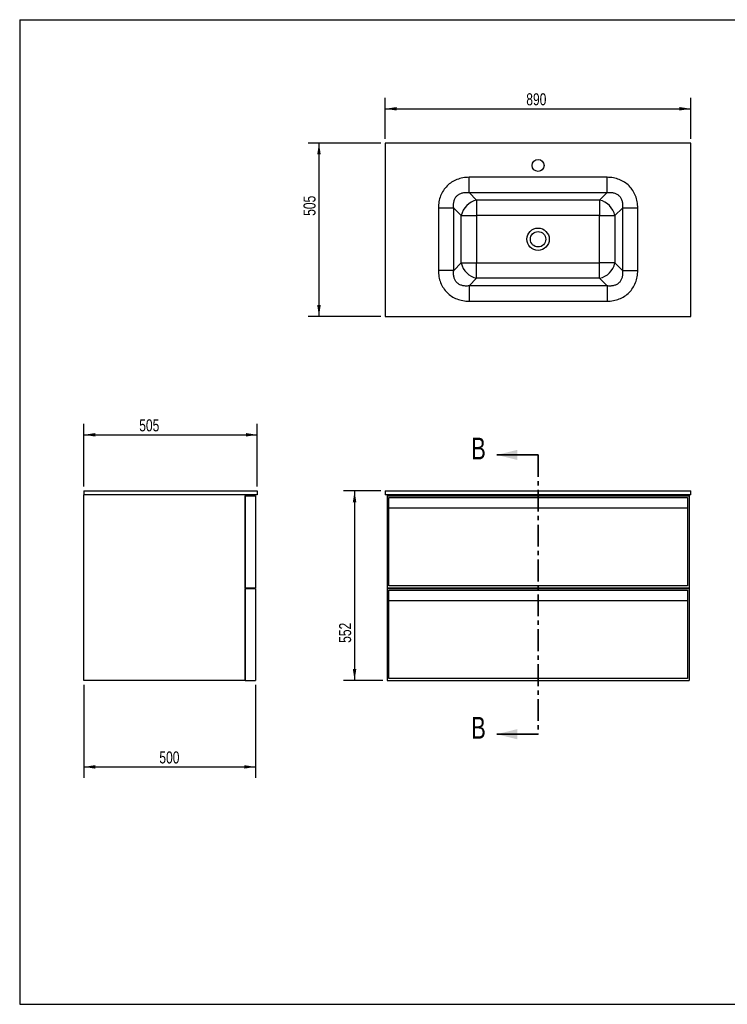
# Model space of a CAD drawing. Header units: millimetres. Extents: x 3 to 415, y 5 to 292.
# Tile 1 of 3: x 3 to 209, y 5 to 292. Entities that reach past the tile are written whole.
import ezdxf

# ---------------------------------------------------------------- set-up
doc = ezdxf.new("R2010")
doc.units = ezdxf.units.MM
doc.linetypes.add('CENTER', pattern=[10.16, 6.35, -1.27, 1.27, -1.27])
doc.layers.add('FORMAT', color=179, linetype='Continuous')
doc.styles.add('SLDTEXTSTYLE0', font='TXT', dxfattribs={"width": 0.75})
doc.dimstyles.new('SLDDIMSTYLE0', dxfattribs={"dimtxt": 3.5, "dimasz": 3.302, "dimexe": 0, "dimexo": 0.0625, "dimgap": 0.875, "dimtad": 1, "dimlfac": 10, "dimrnd": 1e-09, "dimzin": 12, "dimdsep": 46, "dimtxsty": 'SLDTEXTSTYLE0', "dimsah": 1, "dimcen": 0.09, "dimadec": 0, "dimazin": 3, "dimtfac": 1, "dimtdec": 0, "dimtofl": 0, "dimtmove": 0, "dimatfit": 3, "dimfxl": 0, "dimfrac": 2, "dimtolj": 1, "dimtzin": 12, "dimarcsym": 0})

# ---------------------------------------------------------------- blocks, each defined once
blk = doc.blocks.new('_D')
at = {"layer": 'FORMAT'}
for p, q in [((21.68, 156.27), (21.68, 174.5)), ((72.18, 156.27), (72.18, 174.5)), ((21.68, 171.33), (72.18, 171.33))]:
    blk.add_line(p, q, dxfattribs=at)
for points in [[(21.68, 171.33), (24.98, 170.82), (24.98, 171.84)], [(72.18, 171.33), (68.87, 171.84), (68.87, 170.82)]]:
    blk.add_solid(points, dxfattribs=at)
at = {"layer": 'FORMAT', "insert": (37.79, 175.84), "char_height": 3.5, "attachment_point": 1, "style": 'SLDTEXTSTYLE0'}
blk.add_mtext('505', dxfattribs=at)
blk = doc.blocks.new('_D_1')
at = {"layer": 'FORMAT'}
for p, q in [((21.68, 98.53), (21.68, 71.43)), ((71.68, 98.53), (71.68, 71.43)), ((21.68, 74.6), (71.68, 74.6))]:
    blk.add_line(p, q, dxfattribs=at)
for points in [[(21.68, 74.6), (24.98, 74.09), (24.98, 75.11)], [(71.68, 74.6), (68.37, 75.11), (68.37, 74.09)]]:
    blk.add_solid(points, dxfattribs=at)
at = {"layer": 'FORMAT', "insert": (43.65, 79.11), "char_height": 3.5, "attachment_point": 1, "style": 'SLDTEXTSTYLE0'}
blk.add_mtext('500', dxfattribs=at)
blk = doc.blocks.new('_D_5')
at = {"layer": 'FORMAT'}
for p, q in [((108.22, 155), (97.35, 155)), ((100.53, 155), (100.53, 99.8)), ((108.72, 99.8), (97.35, 99.8))]:
    blk.add_line(p, q, dxfattribs=at)
for points in [[(100.53, 155), (100.02, 151.7), (101.04, 151.7)], [(100.53, 99.8), (101.04, 103.11), (100.02, 103.11)]]:
    blk.add_solid(points, dxfattribs=at)
at = {"layer": 'FORMAT', "insert": (96.02, 110.73), "char_height": 3.5, "attachment_point": 1, "rotation": 90, "style": 'SLDTEXTSTYLE0'}
blk.add_mtext('552', dxfattribs=at)
blk = doc.blocks.new('_D_6')
at = {"layer": 'FORMAT'}
for p, q in [((109.49, 257.56), (109.49, 269.47)), ((198.49, 257.56), (198.49, 269.47)), ((109.49, 266.29), (198.49, 266.29))]:
    blk.add_line(p, q, dxfattribs=at)
for points in [[(109.49, 266.29), (112.79, 265.79), (112.79, 266.8)], [(198.49, 266.29), (195.19, 266.8), (195.19, 265.79)]]:
    blk.add_solid(points, dxfattribs=at)
at = {"layer": 'FORMAT', "insert": (150.55, 270.81), "char_height": 3.5, "attachment_point": 1, "style": 'SLDTEXTSTYLE0'}
blk.add_mtext('890', dxfattribs=at)
blk = doc.blocks.new('_D_7')
at = {"layer": 'FORMAT'}
for p, q in [((108.22, 256.29), (86.99, 256.29)), ((90.16, 256.29), (90.16, 205.79)), ((108.22, 205.79), (86.99, 205.79))]:
    blk.add_line(p, q, dxfattribs=at)
for points in [[(90.16, 256.29), (89.65, 252.99), (90.67, 252.99)], [(90.16, 205.79), (90.67, 209.1), (89.65, 209.1)]]:
    blk.add_solid(points, dxfattribs=at)
at = {"layer": 'FORMAT', "insert": (85.65, 235.11), "char_height": 3.5, "attachment_point": 1, "rotation": 90, "style": 'SLDTEXTSTYLE0'}
blk.add_mtext('505', dxfattribs=at)

msp = doc.modelspace()

# ---------------------------------------------------------------- linework, layer by layer
at = {"color": 7, "linetype": 'Continuous', "lineweight": 25}
for p, q in [((198.4907, 256.2948), (109.4907, 256.2948)), ((109.4907, 256.2948), (109.4907, 205.7948)), ((198.4907, 205.7948), (198.4907, 256.2948)), ((174.0866, 246.3349), (133.8948, 246.3349)), ((133.8948, 241.8628), (136.0809, 239.6767)), ((133.8948, 241.8628), (174.0866, 241.8628)), ((174.0866, 241.8628), (171.9006, 239.6767)), ((171.9006, 239.6767), (136.0809, 239.6767)), ((136.0809, 239.6767), (136.0809, 235.2046)), ((171.9006, 239.6767), (171.9006, 235.2046)), ((124.9506, 237.3907), (124.9506, 219.1989)), ((131.6088, 235.2046), (129.4227, 237.3907)), ((129.4227, 219.1989), (129.4227, 237.3907)), ((131.6088, 221.3849), (131.6088, 235.2046)), ((131.6088, 235.2046), (136.0809, 235.2046)), ((136.0809, 235.2046), (136.0809, 221.3849)), ((171.9006, 235.2046), (136.0809, 235.2046)), ((171.9006, 235.2046), (176.3727, 235.2046)), ((171.9006, 221.3849), (171.9006, 235.2046)), ((178.5588, 237.3907), (176.3727, 235.2046)), ((176.3727, 235.2046), (176.3727, 221.3849)), ((178.5588, 237.3907), (178.5588, 219.1989)), ((183.0309, 219.1989), (183.0309, 237.3907)), ((129.4227, 219.1989), (131.6088, 221.3849)), ((131.6088, 221.3849), (136.0809, 221.3849)), ((136.0809, 216.9128), (136.0809, 221.3849)), ((136.0809, 221.3849), (171.9006, 221.3849)), ((171.9006, 216.9128), (171.9006, 221.3849)), ((176.3727, 221.3849), (171.9006, 221.3849)), ((176.3727, 221.3849), (178.5588, 219.1989)), ((136.0809, 216.9128), (133.8948, 214.7267)), ((171.9006, 216.9128), (136.0809, 216.9128)), ((174.0866, 214.7267), (171.9006, 216.9128)), ((174.0866, 214.7267), (133.8948, 214.7267)), ((133.8948, 210.2546), (174.0866, 210.2546)), ((109.4907, 205.7948), (198.4907, 205.7948)), ((21.6755, 155.0033), (72.1755, 155.0033)), ((21.6755, 155.0033), (21.6755, 153.8033)), ((72.1755, 155.0033), (72.1755, 153.8033)), ((109.4907, 155.0033), (109.4907, 153.8033)), ((109.4907, 155.0033), (198.4907, 155.0033)), ((198.4907, 153.8033), (198.4907, 155.0033)), ((21.6755, 99.8033), (21.6755, 153.8033)), ((72.1755, 153.8033), (21.6755, 153.8033)), ((68.6755, 153.8033), (68.6755, 99.8033)), ((68.6755, 153.6033), (71.6755, 153.6033)), ((68.6755, 126.8033), (68.6755, 153.6033)), ((71.6755, 153.6033), (71.6755, 126.8033)), ((198.4907, 153.8033), (109.4907, 153.8033)), ((109.9907, 153.8033), (109.9907, 153.6033)), ((109.9907, 153.6033), (109.9907, 126.8033)), ((109.9907, 153.6033), (197.9907, 153.6033)), ((110.4907, 127.3033), (110.4907, 153.1033)), ((110.4907, 153.1033), (197.4907, 153.1033)), ((111.5907, 153.6033), (111.5907, 153.8033)), ((196.3907, 153.8033), (196.3907, 153.6033)), ((197.4907, 153.1033), (197.4907, 127.3033)), ((197.9907, 153.8033), (197.9907, 153.6033)), ((197.9907, 153.6033), (197.9907, 126.8033)), ((110.4907, 127.3033), (110.4907, 150.1033)), ((110.4907, 150.1033), (197.4907, 150.1033)), ((197.4907, 150.1033), (197.4907, 127.3033)), ((68.6755, 126.8033), (71.6755, 126.8033)), ((68.6755, 99.8033), (68.6755, 126.6033)), ((68.6755, 126.6033), (71.6755, 126.6033)), ((71.6755, 126.6033), (71.6755, 99.8033)), ((109.9907, 126.8033), (109.9907, 126.6033)), ((109.9907, 126.8033), (197.9907, 126.8033)), ((109.9907, 126.6033), (109.9907, 99.8033)), ((109.9907, 126.6033), (197.9907, 126.6033)), ((197.4907, 127.3033), (110.4907, 127.3033)), ((111.5907, 126.8033), (111.5907, 126.6033)), ((196.3907, 126.8033), (196.3907, 126.6033)), ((197.9907, 126.8033), (197.9907, 126.6033)), ((197.9907, 126.6033), (197.9907, 99.8033)), ((110.4907, 100.3033), (110.4907, 126.1033)), ((110.4907, 126.1033), (197.4907, 126.1033)), ((197.4907, 126.1033), (197.4907, 100.3033)), ((110.4907, 100.3033), (110.4907, 123.1033)), ((110.4907, 123.1033), (197.4907, 123.1033)), ((197.4907, 123.1033), (197.4907, 100.3033)), ((68.6755, 99.8033), (21.6755, 99.8033)), ((68.6755, 99.8033), (71.6755, 99.8033)), ((109.9907, 99.8033), (197.9907, 99.8033)), ((197.4907, 100.3033), (110.4907, 100.3033))]:
    msp.add_line(p, q, dxfattribs=at)
at = {"color": 7, "linetype": 'Continuous', "lineweight": 35}
for p, q in [((153.9907, 165.4729), (141.9907, 165.4729)), ((153.9907, 84.115), (141.9907, 84.115))]:
    msp.add_line(p, q, dxfattribs=at)
at = {"color": 7, "linetype": 'CENTER', "lineweight": 35}
msp.add_line((153.9907, 165.4729), (153.9907, 84.115), dxfattribs=at)
at = {"color": 7, "linetype": 'Continuous', "lineweight": 25}
for centre, radius in [((153.9907, 249.7948), 1.75), ((153.9907, 228.2948), 3.25), ((153.9907, 228.2948), 2.25)]:
    msp.add_circle(centre, radius, dxfattribs=at)
for centre, start, end in [((137.3337, 233.9518), 102.34345, 167.65655), ((170.6478, 233.9518), 12.34345, 77.65655), ((137.3337, 222.6377), 192.34345, 257.65655), ((170.6478, 222.6377), 282.34345, 347.65655)]:
    msp.add_arc(centre, 5.8604, start, end, dxfattribs=at)
for points, knots in [([(133.8948, 246.3349), (133.2698, 246.3349), (132.6557, 246.2802), (131.4673, 246.0628), (130.893, 245.9003), (129.8011, 245.4719), (129.2835, 245.2062), (128.32, 244.5794), (127.8741, 244.2183), (127.0672, 243.4114), (126.7061, 242.9655), (126.0793, 242.002), (125.8136, 241.4843), (125.3852, 240.3925), (125.2227, 239.8182), (125.0053, 238.6298), (124.9506, 238.0157), (124.9506, 237.3907)], [0, 0, 0, 0, 0.125, 0.125, 0.25, 0.25, 0.375, 0.375, 0.5, 0.5, 0.625, 0.625, 0.75, 0.75, 0.875, 0.875, 1, 1, 1, 1]), ([(133.8948, 241.8628), (133.8948, 242.0691), (133.8948, 242.3329), (133.8948, 242.9553), (133.8948, 243.3139), (133.8948, 244.0987), (133.8948, 244.5249), (133.8948, 245.4124), (133.8948, 245.8736), (133.8948, 246.3349)], [0, 0, 0, 0, 0.25, 0.25, 0.5, 0.5, 0.75, 0.75, 1, 1, 1, 1]), ([(174.0866, 241.8628), (174.0866, 242.0691), (174.0866, 242.3329), (174.0866, 242.9553), (174.0866, 243.3139), (174.0866, 244.0987), (174.0866, 244.5249), (174.0866, 245.4124), (174.0866, 245.8736), (174.0866, 246.3349)], [0, 0, 0, 0, 0.25, 0.25, 0.5, 0.5, 0.75, 0.75, 1, 1, 1, 1]), ([(183.0309, 237.3907), (183.0309, 238.0157), (182.9762, 238.6298), (182.7588, 239.8182), (182.5962, 240.3925), (182.1678, 241.4843), (181.9022, 242.002), (181.2754, 242.9655), (180.9143, 243.4114), (180.1073, 244.2183), (179.6615, 244.5794), (178.698, 245.2062), (178.1803, 245.4719), (177.0885, 245.9003), (176.5142, 246.0628), (175.3258, 246.2802), (174.7117, 246.3349), (174.0866, 246.3349)], [0, 0, 0, 0, 0.125, 0.125, 0.25, 0.25, 0.375, 0.375, 0.5, 0.5, 0.625, 0.625, 0.75, 0.75, 0.875, 0.875, 1, 1, 1, 1]), ([(129.4227, 237.3907), (129.3706, 237.7553), (129.3514, 238.109), (129.3791, 238.7841), (129.4261, 239.1055), (129.585, 239.7067), (129.6968, 239.9866), (129.9822, 240.4964), (130.1557, 240.7264), (130.5591, 241.1298), (130.7891, 241.3033), (131.2989, 241.5887), (131.5788, 241.7005), (132.18, 241.8594), (132.5014, 241.9064), (133.1765, 241.9342), (133.5302, 241.9149), (133.8948, 241.8628)], [0, 0, 0, 0, 0.125, 0.125, 0.25, 0.25, 0.375, 0.375, 0.5, 0.5, 0.625, 0.625, 0.75, 0.75, 0.875, 0.875, 1, 1, 1, 1]), ([(174.0866, 241.8628), (174.4512, 241.9149), (174.8049, 241.9342), (175.48, 241.9064), (175.8015, 241.8594), (176.4027, 241.7005), (176.6825, 241.5887), (177.1923, 241.3033), (177.4223, 241.1298), (177.8258, 240.7264), (177.9993, 240.4964), (178.2846, 239.9866), (178.3964, 239.7067), (178.5554, 239.1055), (178.6023, 238.7841), (178.6301, 238.109), (178.6109, 237.7553), (178.5588, 237.3907)], [0, 0, 0, 0, 0.125, 0.125, 0.25, 0.25, 0.375, 0.375, 0.5, 0.5, 0.625, 0.625, 0.75, 0.75, 0.875, 0.875, 1, 1, 1, 1]), ([(129.4227, 237.3907), (129.2164, 237.3907), (128.9526, 237.3907), (128.3302, 237.3907), (127.9716, 237.3907), (127.1868, 237.3907), (126.7606, 237.3907), (125.8731, 237.3907), (125.4119, 237.3907), (124.9506, 237.3907)], [0, 0, 0, 0, 0.25, 0.25, 0.5, 0.5, 0.75, 0.75, 1, 1, 1, 1]), ([(183.0309, 237.3907), (182.5696, 237.3907), (182.1083, 237.3907), (181.2208, 237.3907), (180.7947, 237.3907), (180.0098, 237.3907), (179.6512, 237.3907), (179.0288, 237.3907), (178.7651, 237.3907), (178.5588, 237.3907)], [0, 0, 0, 0, 0.25, 0.25, 0.5, 0.5, 0.75, 0.75, 1, 1, 1, 1]), ([(124.9506, 219.1989), (124.9506, 218.5738), (125.0053, 217.9597), (125.2227, 216.7713), (125.3852, 216.1971), (125.8136, 215.1052), (126.0793, 214.5875), (126.7061, 213.624), (127.0672, 213.1782), (127.8741, 212.3712), (128.32, 212.0102), (129.2835, 211.3833), (129.8011, 211.1176), (130.893, 210.6893), (131.4673, 210.5267), (132.6557, 210.3093), (133.2698, 210.2546), (133.8948, 210.2546)], [0, 0, 0, 0, 0.125, 0.125, 0.25, 0.25, 0.375, 0.375, 0.5, 0.5, 0.625, 0.625, 0.75, 0.75, 0.875, 0.875, 1, 1, 1, 1]), ([(133.8948, 214.7268), (133.5302, 214.6747), (133.1765, 214.6554), (132.5014, 214.6832), (132.18, 214.7301), (131.5788, 214.8891), (131.2989, 215.0009), (130.7891, 215.2863), (130.5591, 215.4597), (130.1557, 215.8632), (129.9822, 216.0932), (129.6968, 216.603), (129.585, 216.8828), (129.4261, 217.484), (129.3791, 217.8055), (129.3514, 218.4806), (129.3706, 218.8343), (129.4227, 219.1989)], [0, 0, 0, 0, 0.125, 0.125, 0.25, 0.25, 0.375, 0.375, 0.5, 0.5, 0.625, 0.625, 0.75, 0.75, 0.875, 0.875, 1, 1, 1, 1]), ([(178.5588, 219.1989), (178.6109, 218.8343), (178.6301, 218.4806), (178.6023, 217.8055), (178.5554, 217.484), (178.3964, 216.8828), (178.2846, 216.603), (177.9993, 216.0932), (177.8258, 215.8632), (177.4223, 215.4597), (177.1923, 215.2863), (176.6825, 215.0009), (176.4027, 214.8891), (175.8015, 214.7301), (175.48, 214.6832), (174.8049, 214.6554), (174.4512, 214.6747), (174.0866, 214.7268)], [0, 0, 0, 0, 0.125, 0.125, 0.25, 0.25, 0.375, 0.375, 0.5, 0.5, 0.625, 0.625, 0.75, 0.75, 0.875, 0.875, 1, 1, 1, 1]), ([(174.0866, 210.2546), (174.7117, 210.2546), (175.3258, 210.3093), (176.5142, 210.5267), (177.0885, 210.6893), (178.1803, 211.1176), (178.698, 211.3833), (179.6615, 212.0102), (180.1073, 212.3712), (180.9143, 213.1782), (181.2754, 213.624), (181.9022, 214.5875), (182.1678, 215.1052), (182.5962, 216.1971), (182.7588, 216.7713), (182.9762, 217.9597), (183.0309, 218.5738), (183.0309, 219.1989)], [0, 0, 0, 0, 0.125, 0.125, 0.25, 0.25, 0.375, 0.375, 0.5, 0.5, 0.625, 0.625, 0.75, 0.75, 0.875, 0.875, 1, 1, 1, 1]), ([(178.5588, 219.1989), (178.7651, 219.1989), (179.0288, 219.1989), (179.6512, 219.1989), (180.0098, 219.1989), (180.7947, 219.1989), (181.2208, 219.1989), (182.1083, 219.1989), (182.5696, 219.1989), (183.0309, 219.1989)], [0, 0, 0, 0, 0.25, 0.25, 0.5, 0.5, 0.75, 0.75, 1, 1, 1, 1]), ([(133.8948, 214.7267), (133.8948, 214.5204), (133.8948, 214.2567), (133.8948, 213.6343), (133.8948, 213.2757), (133.8948, 212.4908), (133.8948, 212.0647), (133.8948, 211.1772), (133.8948, 210.7159), (133.8948, 210.2546)], [0, 0, 0, 0, 0.25, 0.25, 0.5, 0.5, 0.75, 0.75, 1, 1, 1, 1]), ([(174.0866, 214.7268), (174.0866, 214.5205), (174.0866, 214.2567), (174.0866, 213.6343), (174.0866, 213.2757), (174.0866, 212.4909), (174.0866, 212.0647), (174.0866, 211.1772), (174.0866, 210.7159), (174.0866, 210.2546)], [0, 0, 0, 0, 0.25, 0.25, 0.5, 0.5, 0.75, 0.75, 1, 1, 1, 1])]:
    msp.add_open_spline(points, degree=3, knots=knots, dxfattribs=at)
msp.add_open_spline([(129.4227, 219.1989), (129.3539, 219.1989), (129.2037, 219.1989), (128.9422, 219.1989), (128.6467, 219.1989), (128.3198, 219.1989), (127.9642, 219.1989), (127.5829, 219.1989), (127.1793, 219.1989), (126.7568, 219.1989), (126.3188, 219.1989), (125.8693, 219.1989), (125.4119, 219.1989), (125.1043, 219.1989), (124.9506, 219.1989)], degree=3, dxfattribs=at)
at = {"color": 7, "linetype": 'Continuous', "lineweight": 35}
for points in [[(141.9907, 165.4729), (147.9907, 163.9729), (147.9907, 166.9729)], [(141.9907, 84.115), (147.9907, 82.615), (147.9907, 85.615)]]:
    msp.add_solid(points, dxfattribs=at)
at = {"layer": 'FORMAT'}
for p, q in [((2.9641, 292.2451), (415.2814, 292.2451)), ((2.9641, 292.2451), (2.9641, 5.4475)), ((2.9641, 5.4475), (415.2814, 5.4475))]:
    msp.add_line(p, q, dxfattribs=at)

# ---------------------------------------------------------------- texts
at = {"color": 7, "linetype": 'Continuous', "char_height": 6.35, "attachment_point": 1, "style": 'SLDTEXTSTYLE0'}
for insert in [(134.5157, 170.5163), (134.5157, 89.1584)]:
    msp.add_mtext('B', dxfattribs=dict(at, insert=insert))

# ---------------------------------------------------------------- dimensions: what is measured, and where the dimension line sits
at = {"layer": 'FORMAT'}
for base, p1, p2, picture, middle in [((198.4907, 266.2948), (109.4907, 256.2948), (198.4907, 256.2948), '_D_6', (154.4277, 266.2948)), ((72.1755, 171.3297), (21.6755, 155.0033), (72.1755, 155.0033), '_D', (41.6732, 171.3297)), ((71.6755, 74.6006), (21.6755, 99.8033), (71.6755, 99.8033), '_D_1', (47.5269, 74.6006))]:
    dim = msp.add_linear_dim(base=base, p1=p1, p2=p2, dimstyle='SLDDIMSTYLE0', dxfattribs=at)
    dim.commit()
    dim.dimension.update_dxf_attribs({"geometry": picture, "text_midpoint": middle, "dimtype": 160})
for base, p1, p2, picture, middle in [((90.1624, 205.7948), (109.4907, 256.2948), (109.4907, 205.7948), '_D_7', (90.1624, 238.992)), ((100.5288, 99.8033), (109.4907, 155.0033), (109.9907, 99.8033), '_D_5', (100.5288, 114.6129))]:
    dim = msp.add_linear_dim(base=base, p1=p1, p2=p2, angle=90, dimstyle='SLDDIMSTYLE0', dxfattribs=at)
    dim.commit()
    dim.dimension.update_dxf_attribs({"geometry": picture, "text_midpoint": middle, "dimtype": 160})

doc.saveas('drawing.dxf')
